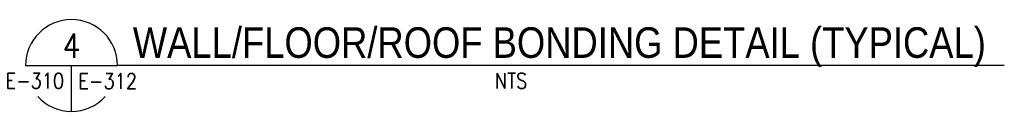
# Model space of a CAD drawing. Header units: inches. Extents: x 0 to 12596, y 564 to 12873.
# Tile 14 of 25: x 3284 to 3896, y 8115 to 8172. Entities that reach past the tile are written whole.
import ezdxf
from ezdxf.enums import TextEntityAlignment as Align

# ---------------------------------------------------------------- set-up
doc = ezdxf.new("R2010")
doc.units = ezdxf.units.IN
doc.header["$MEASUREMENT"] = 0
doc.layers.add('E-ANNO-TEXT', color=7, linetype='Continuous', lineweight=25)
doc.layers.add('E-ANNO-TEXT-', color=5, linetype='Continuous')
doc.layers.add('E-ANNO-TEXT-TITL', color=5, linetype='Continuous')
doc.styles.add('HELV', font='helv.shx', dxfattribs={"width": 0.85, "height": 0.25})
doc.styles.add('ROMANS', font='ROMANS.shx', dxfattribs={"width": 0.8})

msp = doc.modelspace()

# ---------------------------------------------------------------- linework, layer by layer
at = {"layer": 'E-ANNO-TEXT', "color": 5}
msp.add_line((3895.80783, 8143.29171), (3344.49577, 8143.29171), dxfattribs=at)
at = {"layer": 'E-ANNO-TEXT-'}
msp.add_line((3287.34577, 8143.29171), (3300.92178, 8143.29171), dxfattribs=at)
for start, end in [(0, 180), (222.80536047, 317.19463953)]:
    msp.add_arc((3315.92077, 8143.29171), 28.575, start, end, dxfattribs=at)
at = {"layer": 'E-ANNO-TEXT-TITL', "lineweight": -3}
for p, q in [((3287.34775, 8143.29171), (3344.49577, 8143.29171)), ((3315.91347, 8114.71671), (3315.91347, 8143.29171))]:
    msp.add_line(p, q, dxfattribs=at)

# ---------------------------------------------------------------- texts
at = {"layer": 'E-ANNO-TEXT', "color": 5, "style": 'HELV', "width": 0.85}
msp.add_text('WALL/FLOOR/ROOF BONDING DETAIL (TYPICAL)', height=19.05, dxfattribs=at).set_placement((3354.02077, 8148.05421))
at = {"layer": 'E-ANNO-TEXT-TITL', "lineweight": -3, "style": 'ROMANS', "width": 0.85}
msp.add_text('4', height=15.24, dxfattribs=at).set_placement((3315.91347, 8148.05421), align=Align.CENTER)
msp.add_text('E-310', height=9.525, dxfattribs=at).set_placement((3311.30446, 8138.53169), align=Align.TOP_RIGHT)
msp.add_text('E-312', height=9.525, dxfattribs=at).set_placement((3320.19687, 8138.32622), align=Align.TOP_LEFT)
msp.add_text('NTS', height=9.525, dxfattribs=at).set_placement((3589.20002, 8138.52921), align=Align.TOP_CENTER)

doc.saveas('drawing.dxf')
